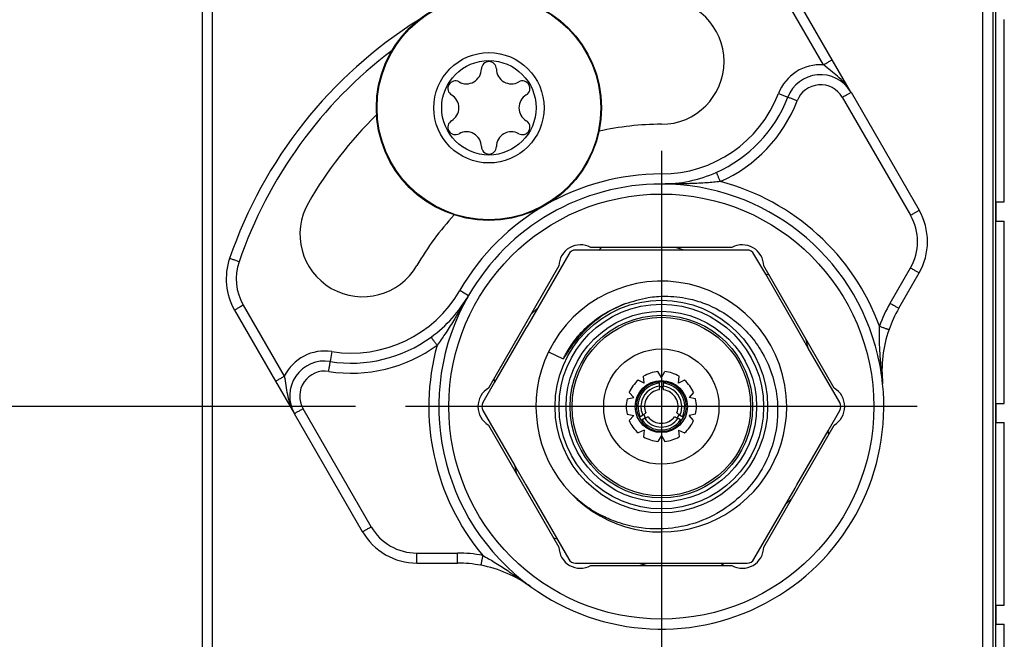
# Model space of a CAD drawing. Header units: inches. Extents: x 1 to 17.9, y 6 to 16.7.
# Tile 7 of 27: x 7.585 to 8.566, y 12.053 to 12.671. Entities that reach past the tile are written whole.
import ezdxf

# ---------------------------------------------------------------- set-up
doc = ezdxf.new("R2010")
doc.units = ezdxf.units.IN
doc.header["$MEASUREMENT"] = 0
doc.linetypes.add('DOT_CENTER', pattern=[14, 12, -1, 0, -1])
doc.layers.add('1', color=7, linetype='Continuous')
doc.styles.add('CONVERTER_11', font='txt.shx', dxfattribs={"width": 0.9})
doc.dimstyles.new('ME10_DIM_25', dxfattribs={"dimtxt": 0.137795, "dimasz": 0.18, "dimexe": 0.079921, "dimexo": 0.05, "dimgap": 0.1, "dimtad": 1, "dimzin": 4, "dimdsep": 46, "dimtxsty": 'CONVERTER_11', "dimsah": 1, "dimcen": 0.09, "dimclrd": 140, "dimclre": 140, "dimclrt": 4, "dimadec": 0, "dimazin": 0, "dimtfac": 1, "dimtdec": 4, "dimtix": 1, "dimtofl": 0, "dimtmove": 0, "dimatfit": 0, "dimfxl": 1, "dimtolj": 1, "dimtzin": 0, "dimarcsym": 0})

# ---------------------------------------------------------------- blocks, each defined once
blk = doc.blocks.new('NUT__250-36_hex_3125_1', base_point=(8.05738, 12.12691))
at = {"color": 7, "linetype": 'Continuous'}
for p, q in [((8.16488, 12.44391), (8.16224, 12.44141)), ((8.24709, 12.44141), (8.23867, 12.44391)), ((8.33191, 12.41621), (8.32842, 12.41725)), ((8.10065, 12.38305), (8.09428, 12.37702)), ((8.37085, 12.34377), (8.36881, 12.35231)), ((8.05738, 12.31311), (8.05822, 12.30957)), ((8.39144, 12.25771), (8.39059, 12.26125)), ((8.07797, 12.22705), (8.08001, 12.21852)), ((8.34817, 12.18777), (8.35454, 12.19381)), ((8.11691, 12.15461), (8.12039, 12.15357)), ((8.20172, 12.12941), (8.21014, 12.12691)), ((8.28393, 12.12691), (8.28657, 12.12941))]:
    blk.add_line(p, q, dxfattribs=at)
blk = doc.blocks.new('adptr_blkhd_2_92JK_1030-10SF_Swest_Micro__12', base_point=(8.04658, 12.12941))
at = {"color": 7, "linetype": 'Continuous'}
for p, q in [((8.13203, 12.43741), (8.09118, 12.36658)), ((8.16224, 12.44141), (8.13896, 12.44141)), ((8.22441, 12.44141), (8.16224, 12.44141)), ((8.24709, 12.44141), (8.22441, 12.44141)), ((8.30985, 12.44141), (8.24709, 12.44141)), ((8.32842, 12.41725), (8.31678, 12.43741)), ((8.35951, 12.36341), (8.32842, 12.41725)), ((8.08931, 12.36341), (8.05822, 12.30957)), ((8.37085, 12.34377), (8.35951, 12.36341)), ((8.40223, 12.28941), (8.37085, 12.34377)), ((8.05822, 12.30957), (8.04658, 12.28941)), ((8.04658, 12.28141), (8.07797, 12.22705)), ((8.39059, 12.26125), (8.40223, 12.28141)), ((8.35951, 12.20741), (8.39059, 12.26125)), ((8.07797, 12.22705), (8.08931, 12.20741)), ((8.08931, 12.20741), (8.13203, 12.13341)), ((8.31678, 12.13341), (8.35767, 12.20422)), ((8.35767, 12.20422), (8.35951, 12.20741)), ((8.13896, 12.12941), (8.22441, 12.12941)), ((8.22441, 12.12941), (8.30985, 12.12941))]:
    blk.add_line(p, q, dxfattribs=at)
blk.add_circle((8.22441, 12.28541), 0.05748, dxfattribs=at)
for start, end in [(95.09347, 173.24367), (6.75633, 84.90653), (186.75633, 204.90653), (335.09347, 353.24367), (215.09347, 324.90653)]:
    blk.add_arc((8.22441, 12.28541), 0.02038, start, end, dxfattribs=at)
blk = doc.blocks.new('adptr2_92_body_approx_5172__13', base_point=(8.04551, 12.12941))
at = {"color": 7, "linetype": 'Continuous'}
for p, q in [((8.13203, 12.43741), (8.09118, 12.36658)), ((8.16224, 12.44141), (8.13896, 12.44141)), ((8.22441, 12.44141), (8.16224, 12.44141)), ((8.24709, 12.44141), (8.22441, 12.44141)), ((8.30985, 12.44141), (8.24709, 12.44141)), ((8.32842, 12.41725), (8.31678, 12.43741)), ((8.35951, 12.36341), (8.32842, 12.41725)), ((8.08931, 12.36341), (8.05822, 12.30957)), ((8.09118, 12.36658), (8.08931, 12.36341)), ((8.37085, 12.34377), (8.35951, 12.36341)), ((8.40223, 12.28941), (8.37085, 12.34377)), ((8.22441, 12.31441), (8.22104, 12.32025)), ((8.22441, 12.31441), (8.22778, 12.32025)), ((8.05822, 12.30957), (8.04658, 12.28941)), ((8.20736, 12.30887), (8.2012, 12.31161)), ((8.20736, 12.30887), (8.20666, 12.31558)), ((8.21979, 12.30978), (8.22261, 12.30867)), ((8.22621, 12.30867), (8.22902, 12.30978)), ((8.24145, 12.30887), (8.24216, 12.31558)), ((8.24761, 12.31161), (8.24145, 12.30887)), ((8.19232, 12.29938), (8.19683, 12.29437)), ((8.2565, 12.29938), (8.25199, 12.29437)), ((8.19023, 12.29297), (8.19683, 12.29437)), ((8.25858, 12.29297), (8.25199, 12.29437)), ((8.04658, 12.28141), (8.07797, 12.22705)), ((8.39059, 12.26125), (8.40223, 12.28141)), ((8.19023, 12.27785), (8.19683, 12.27645)), ((8.19232, 12.27144), (8.19683, 12.27645)), ((8.20336, 12.27534), (8.201, 12.27722)), ((8.20561, 12.26923), (8.20516, 12.27222)), ((8.24365, 12.27222), (8.2432, 12.26923)), ((8.24782, 12.27722), (8.24545, 12.27534)), ((8.25858, 12.27785), (8.25199, 12.27645)), ((8.2565, 12.27144), (8.25199, 12.27645)), ((8.20736, 12.26195), (8.2012, 12.25921)), ((8.20736, 12.26195), (8.20666, 12.25525)), ((8.24145, 12.26195), (8.24761, 12.25921)), ((8.24145, 12.26195), (8.24216, 12.25525)), ((8.35951, 12.20741), (8.39059, 12.26125)), ((8.22441, 12.25641), (8.22104, 12.25057)), ((8.22441, 12.25641), (8.22778, 12.25057)), ((8.07797, 12.22705), (8.08931, 12.20741)), ((8.08931, 12.20741), (8.13203, 12.13341)), ((8.31678, 12.13341), (8.35767, 12.20422)), ((8.35767, 12.20422), (8.35951, 12.20741)), ((8.13896, 12.12941), (8.22441, 12.12941)), ((8.22441, 12.12941), (8.30985, 12.12941))]:
    blk.add_line(p, q, dxfattribs=at)
at = {"color": 124, "linetype": 'Continuous'}
blk.add_line((8.11195, 12.33998), (8.1267, 12.33282), dxfattribs=at)
at = {"color": 7, "linetype": 'Continuous'}
for radius in [0.106, 0.091, 0.05748, 0.026]:
    blk.add_circle((8.22441, 12.28541), radius, dxfattribs=at)
at = {"color": 124, "linetype": 'Continuous'}
for radius in [0.102, 0.095, 0.08903]:
    blk.add_circle((8.22441, 12.28541), radius, dxfattribs=at)
at = {"color": 7, "linetype": 'Continuous'}
for centre, radius, start, end in [((8.13896, 12.43341), 0.008, 90, 150), ((8.30985, 12.43341), 0.008, 30, 90), ((8.22441, 12.28541), 0.125, 0, 154.11734), ((8.23045, 12.28018), 0.1156, 111.19697, 139.13415), ((8.22441, 12.28541), 0.125, 154.11734, 223.47414), ((8.22441, 12.28541), 0.035, 95.52566, 120.47434), ((8.22441, 12.28541), 0.035, 59.52566, 84.47434), ((8.22441, 12.28541), 0.035, 131.52566, 156.47434), ((8.22441, 12.28541), 0.0248, 100.72101, 199.27899), ((8.22441, 12.28541), 0.0245, 80.40901, 99.59099), ((8.22441, 12.28541), 0.0248, 340.72101, 79.27899), ((8.22441, 12.28541), 0.035, 23.52566, 48.47434), ((8.22441, 12.28541), 0.02333, 94.42707, 205.57293), ((8.22441, 12.28541), 0.02038, 95.09347, 173.24367), ((8.22441, 12.28541), 0.01671, 97.5201, 202.4799), ((8.22319, 12.28545), 0.01962, 80.86043, 91.92232), ((8.22441, 12.28541), 0.02333, 334.42707, 85.57293), ((8.22441, 12.28541), 0.02038, 6.75633, 84.90653), ((8.22441, 12.28541), 0.01671, 337.5201, 82.4799), ((8.05351, 12.28541), 0.008, 150, 210), ((8.22441, 12.28541), 0.035, 167.52566, 192.47434), ((8.22441, 12.28541), 0.035, 347.52566, 12.47434), ((8.3953, 12.28541), 0.008, 330, 30), ((8.22441, 12.28541), 0.125, 223.47414, 0), ((8.22441, 12.28541), 0.02038, 173.24367, 186.75633), ((8.22441, 12.28541), 0.02038, 186.75633, 204.90653), ((8.22441, 12.28541), 0.02038, 335.09347, 353.24367), ((8.22441, 12.28541), 0.02038, 353.24367, 6.75633), ((8.22441, 12.28541), 0.035, 203.52566, 228.47434), ((8.22441, 12.28541), 0.0245, 200.40901, 219.59099), ((8.22441, 12.28541), 0.02333, 214.42707, 325.57293), ((8.22527, 12.28373), 0.01931, 198.57992, 210.03915), ((8.22441, 12.28541), 0.02038, 215.09347, 324.90653), ((8.22441, 12.28541), 0.01671, 217.5201, 322.4799), ((8.22611, 12.28799), 0.0195, 315.07451, 326.44352), ((8.22441, 12.28541), 0.0245, 320.40901, 339.59099), ((8.22441, 12.28541), 0.035, 311.52566, 336.47434), ((8.22441, 12.28541), 0.0248, 220.72101, 319.27899), ((8.22441, 12.28541), 0.035, 239.52566, 264.47434), ((8.22441, 12.28541), 0.035, 275.52566, 300.47434), ((8.13896, 12.13741), 0.008, 210, 270), ((8.30985, 12.13741), 0.008, 270, 330)]:
    blk.add_arc(centre, radius, start, end, dxfattribs=at)
at = {"color": 124, "linetype": 'Continuous'}
for points, knots in [([(8.13046, 12.33988), (8.1334, 12.34455), (8.13812, 12.35203), (8.14967, 12.36483), (8.1653, 12.378), (8.18086, 12.38463), (8.18865, 12.38796)], [0, 0, 0, 0, 0.016505, 0.02646568, 0.05166226, 0.07696957, 0.07696957, 0.07696957, 0.07696957]), ([(8.1267, 12.33282), (8.1273, 12.33404), (8.12849, 12.33643), (8.12981, 12.33875), (8.13046, 12.33988)], [0, 0, 0, 0, 0.004097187, 0.008001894, 0.008001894, 0.008001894, 0.008001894])]:
    blk.add_open_spline(points, degree=3, knots=knots, dxfattribs=at)
at = {"color": 7, "linetype": 'Continuous'}
for points, knots in [([(8.18865, 12.38796), (8.19615, 12.39036), (8.20894, 12.39445), (8.23028, 12.39591), (8.24924, 12.39396), (8.27313, 12.38695), (8.29441, 12.37487), (8.31294, 12.35714), (8.32817, 12.33591), (8.3378, 12.31104), (8.3416, 12.28006), (8.33785, 12.25129), (8.32564, 12.22243), (8.30851, 12.19975), (8.28577, 12.18104), (8.26102, 12.16927), (8.23151, 12.16272), (8.20421, 12.16335), (8.18035, 12.16973), (8.16218, 12.17773), (8.14684, 12.18726), (8.13762, 12.19578), (8.1337, 12.19941)], [0, 0, 0, 0, 0.0235181, 0.0401082, 0.0637874, 0.0802915, 0.114595, 0.1358405, 0.1568497, 0.1925879, 0.2143434, 0.2500819, 0.2780867, 0.3075698, 0.3344008, 0.3657555, 0.3887678, 0.424634, 0.4463408, 0.4624952, 0.4841018, 0.5001062, 0.5001062, 0.5001062, 0.5001062]), ([(8.1267, 12.33282), (8.12779, 12.3344), (8.13014, 12.3378), (8.13354, 12.34347), (8.13787, 12.34959), (8.14124, 12.35366), (8.14303, 12.35582)], [0, 0, 0, 0, 0.00577647, 0.01239362, 0.01982312, 0.02823448, 0.02823448, 0.02823448, 0.02823448]), ([(8.2226, 12.30571), (8.22257, 12.30539), (8.2225, 12.30477), (8.22241, 12.30383), (8.22231, 12.3029), (8.22225, 12.30228), (8.22222, 12.30197)], [0, 0, 0, 0, 0.000957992, 0.001872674, 0.002836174, 0.003751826, 0.003751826, 0.003751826, 0.003751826]), ([(8.2226, 12.30571), (8.2226, 12.30595), (8.2226, 12.30645), (8.2226, 12.30719), (8.2226, 12.30793), (8.22261, 12.30842), (8.22261, 12.30867)], [0, 0, 0, 0, 0.00074134, 0.001482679, 0.002224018, 0.002965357, 0.002965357, 0.002965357, 0.002965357]), ([(8.22621, 12.30867), (8.22621, 12.30842), (8.22621, 12.30793), (8.22621, 12.30719), (8.22621, 12.30645), (8.22622, 12.30595), (8.22622, 12.30571)], [0, 0, 0, 0, 0.000741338, 0.001482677, 0.002224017, 0.002965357, 0.002965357, 0.002965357, 0.002965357]), ([(8.22659, 12.30197), (8.22656, 12.30228), (8.2265, 12.3029), (8.2264, 12.30385), (8.22631, 12.30479), (8.22625, 12.30541), (8.22622, 12.30571)], [0, 0, 0, 0, 0.000915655, 0.00187916, 0.002848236, 0.003751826, 0.003751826, 0.003751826, 0.003751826]), ([(8.20336, 12.27534), (8.20358, 12.27546), (8.204, 12.27571), (8.20464, 12.27609), (8.20528, 12.27646), (8.20571, 12.27671), (8.20593, 12.27683)], [0, 0, 0, 0, 0.000741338, 0.001482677, 0.002224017, 0.002965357, 0.002965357, 0.002965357, 0.002965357]), ([(8.20773, 12.2737), (8.20752, 12.27357), (8.20709, 12.27333), (8.20645, 12.27296), (8.20581, 12.27259), (8.20538, 12.27234), (8.20516, 12.27222)], [0, 0, 0, 0, 0.00074134, 0.001482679, 0.002224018, 0.002965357, 0.002965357, 0.002965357, 0.002965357]), ([(8.20897, 12.27902), (8.20872, 12.27884), (8.20821, 12.27848), (8.20746, 12.27793), (8.20669, 12.27738), (8.20618, 12.27702), (8.20593, 12.27683)], [0, 0, 0, 0, 0.000915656, 0.001879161, 0.002793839, 0.003751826, 0.003751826, 0.003751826, 0.003751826]), ([(8.20773, 12.2737), (8.20801, 12.27382), (8.20858, 12.27408), (8.20944, 12.27446), (8.21031, 12.27485), (8.21088, 12.27511), (8.21116, 12.27524)], [0, 0, 0, 0, 0.000903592, 0.001872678, 0.002836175, 0.003751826, 0.003751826, 0.003751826, 0.003751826]), ([(8.23766, 12.27524), (8.23794, 12.27511), (8.23851, 12.27485), (8.23936, 12.27447), (8.24022, 12.27408), (8.24079, 12.27383), (8.24108, 12.2737)], [0, 0, 0, 0, 0.000915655, 0.00187916, 0.002793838, 0.003751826, 0.003751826, 0.003751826, 0.003751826]), ([(8.24289, 12.27683), (8.24263, 12.27702), (8.24212, 12.27738), (8.24136, 12.27793), (8.2406, 12.27848), (8.24009, 12.27884), (8.23984, 12.27902)], [0, 0, 0, 0, 0.000957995, 0.001872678, 0.002836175, 0.003751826, 0.003751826, 0.003751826, 0.003751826]), ([(8.24365, 12.27222), (8.24344, 12.27234), (8.24301, 12.27259), (8.24236, 12.27296), (8.24172, 12.27333), (8.24129, 12.27357), (8.24108, 12.2737)], [0, 0, 0, 0, 0.000741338, 0.001482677, 0.002224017, 0.002965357, 0.002965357, 0.002965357, 0.002965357]), ([(8.24289, 12.27683), (8.2431, 12.27671), (8.24353, 12.27646), (8.24417, 12.27609), (8.24481, 12.27571), (8.24524, 12.27546), (8.24545, 12.27534)], [0, 0, 0, 0, 0.00074134, 0.001482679, 0.002224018, 0.002965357, 0.002965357, 0.002965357, 0.002965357])]:
    blk.add_open_spline(points, degree=3, knots=knots, dxfattribs=at)
blk = doc.blocks.new('frontpanel-preamp-26_5ghz-pxie-5698__14', base_point=(7.76676, 9.58097))
at = {"color": 7, "linetype": 'Continuous'}
for p, q in [((7.76676, 14.71888), (7.76676, 10.58297)), ((7.77676, 14.68888), (7.77676, 10.61888)), ((8.54476, 10.61888), (8.54476, 14.68888)), ((8.55476, 14.27888), (8.55476, 10.58297)), ((8.39478, 12.63103), (8.35388, 12.70186)), ((8.56632, 12.48933), (8.56632, 12.67128)), ((8.41295, 12.59952), (8.39478, 12.63103)), ((8.41349, 12.59863), (8.48139, 12.48102)), ((8.55832, 12.47033), (8.55832, 12.48933)), ((8.55832, 12.48933), (8.56632, 12.48933)), ((8.55832, 12.47033), (8.56632, 12.47033)), ((8.56632, 12.28838), (8.56632, 12.47033)), ((8.29466, 12.44391), (8.15416, 12.44391)), ((8.12227, 12.4255), (8.05202, 12.30382)), ((8.3968, 12.30382), (8.32655, 12.4255)), ((8.46112, 12.38341), (8.48139, 12.41852)), ((7.79901, 12.38151), (7.83991, 12.31068)), ((7.83991, 12.31068), (7.85861, 12.27827)), ((8.55832, 12.26938), (8.55832, 12.28838)), ((8.55832, 12.28838), (8.56632, 12.28838)), ((7.92652, 12.16066), (7.85861, 12.27827)), ((8.05202, 12.267), (8.12227, 12.14532)), ((8.32655, 12.14532), (8.3968, 12.267)), ((8.55832, 12.26938), (8.56632, 12.26938)), ((8.56632, 12.08743), (8.56632, 12.26938)), ((7.98064, 12.12941), (8.02118, 12.12941)), ((8.15416, 12.12691), (8.29466, 12.12691)), ((8.55832, 12.06843), (8.55832, 12.08743)), ((8.55832, 12.08743), (8.56632, 12.08743)), ((8.55832, 12.06843), (8.56632, 12.06843)), ((8.56632, 11.88648), (8.56632, 12.06843))]:
    blk.add_line(p, q, dxfattribs=at)
at = {"color": 124, "linetype": 'Continuous'}
for p, q in [((8.55771, 10.27888), (8.55771, 14.27888)), ((8.38612, 12.62603), (8.34522, 12.69686)), ((8.34118, 12.59729), (8.35051, 12.5937)), ((8.40483, 12.59363), (8.47273, 12.47602)), ((8.22448, 12.5172), (8.22448, 12.5072)), ((8.45246, 12.38841), (8.47273, 12.42352)), ((8.02363, 12.40124), (8.0323, 12.39624)), ((7.80767, 12.38651), (7.84857, 12.31568)), ((7.89592, 12.34022), (7.89437, 12.33035)), ((7.93518, 12.16566), (7.86727, 12.28327)), ((7.98064, 12.13941), (8.02118, 12.13941))]:
    blk.add_line(p, q, dxfattribs=at)
at = {"color": 7, "linetype": 'Continuous'}
for radius in [0.1122, 0.05498, 0.04705]:
    blk.add_circle((8.05251, 12.58314), radius, dxfattribs=at)
at = {"color": 124, "linetype": 'Continuous'}
for centre, radius in [((8.05251, 12.58314), 0.11155), ((8.22441, 12.28541), 0.21179)]:
    blk.add_circle(centre, radius, dxfattribs=at)
at = {"color": 7, "linetype": 'Continuous'}
for centre, radius, start, end in [((8.22441, 12.6292), 0.0625, 270, 90), ((8.22441, 12.28541), 0.455, 122.15758, 161.06809), ((8.05251, 12.62172), 0.00748, 0.72279, 179.27721), ((8.03007, 12.62201), 0.01496, 300, 359.27721), ((8.07495, 12.62201), 0.01496, 180.72279, 299.27721), ((8.38317, 12.58113), 0.035, 31.70835, 158.94599), ((8.0191, 12.60243), 0.00748, 60.72279, 239.27721), ((8.03007, 12.62201), 0.01496, 240.72279, 300), ((8.08593, 12.60243), 0.00748, 300.72279, 119.27721), ((8.00763, 12.58314), 0.01496, 300.72279, 59.27721), ((8.09739, 12.58314), 0.01496, 120.72279, 239.27721), ((8.22452, 12.6422), 0.135, 293.88058, 338.94599), ((8.38317, 12.58113), 0.035, 30, 31.70835), ((8.22441, 12.28541), 0.40629, 134.32329, 150), ((8.0191, 12.56385), 0.00748, 120.72279, 299.27721), ((8.08593, 12.56385), 0.00748, 240.72279, 59.27721), ((8.22441, 12.28541), 0.28129, 90, 102.76579), ((8.03007, 12.54427), 0.01496, 0.72279, 119.27721), ((8.07495, 12.54427), 0.01496, 120, 179.27721), ((8.07495, 12.54427), 0.01496, 60.72279, 120), ((8.05251, 12.54456), 0.00748, 180.72279, 359.27721), ((8.22452, 12.6422), 0.135, 269.98124, 293.88058), ((8.22441, 12.28541), 0.22179, 89.98124, 150.01876), ((8.22441, 12.28541), 0.22179, 13.2893, 89.98124), ((7.92668, 12.45731), 0.0625, 150, 330), ((8.22441, 12.28541), 0.28129, 137.23421, 150), ((8.42726, 12.44977), 0.0625, 330, 30), ((8.14376, 12.42509), 0.0215, 61.08909, 178.91091), ((8.30505, 12.42509), 0.0215, 1.08909, 118.91091), ((7.85314, 12.41276), 0.0625, 161.06809, 210), ((7.91536, 12.4637), 0.135, 306.11942, 330.01876), ((8.22441, 12.28541), 0.22179, 150.01876, 234.1246), ((8.56937, 12.32091), 0.125, 150, 160.73263), ((8.56937, 12.32091), 0.125, 160.73263, 185.8754), ((7.91536, 12.4637), 0.135, 261.05401, 306.11942), ((7.88893, 12.29577), 0.035, 81.05401, 210), ((8.22441, 12.28541), 0.22179, 5.8754, 13.2893), ((8.06312, 12.28541), 0.0215, 121.08909, 238.91091), ((8.22441, 12.28541), 0.22179, 234.1246, 5.8754), ((8.38569, 12.28541), 0.0215, 301.08909, 58.91091), ((7.98064, 12.19191), 0.0625, 210, 270), ((8.14376, 12.14573), 0.0215, 181.08909, 298.91091), ((8.30505, 12.14573), 0.0215, 241.08909, 358.91091), ((8.02118, 12.00441), 0.125, 79.26737, 90), ((8.02118, 12.00441), 0.125, 54.12461, 79.26737)]:
    blk.add_arc(centre, radius, start, end, dxfattribs=at)
at = {"color": 124, "linetype": 'Continuous'}
for centre, radius, start, end in [((8.22441, 12.28541), 0.445, 127.09973, 161.06809), ((8.38317, 12.58113), 0.045, 86.25101, 158.94599), ((8.38317, 12.58113), 0.025, 30, 158.94599), ((8.22452, 12.6422), 0.125, 269.98124, 338.94599), ((8.22452, 12.6422), 0.145, 293.88056, 338.94599), ((8.22441, 12.28541), 0.23179, 89.98124, 150.01876), ((8.22441, 12.28541), 0.23179, 20.20263, 75.30017), ((8.42726, 12.44977), 0.0525, 330, 30), ((7.85314, 12.41276), 0.0525, 161.06809, 210), ((7.91536, 12.4637), 0.125, 261.05401, 330.01876), ((8.56937, 12.32091), 0.135, 150, 160.73264), ((7.88893, 12.29577), 0.045, 81.05401, 153.74899), ((7.91536, 12.4637), 0.145, 261.05401, 306.11944), ((8.22441, 12.28541), 0.23179, 164.69983, 219.79737), ((7.88893, 12.29577), 0.025, 81.05401, 210), ((7.98064, 12.19191), 0.0525, 210, 270), ((8.02118, 12.00441), 0.135, 79.26736, 90)]:
    blk.add_arc(centre, radius, start, end, dxfattribs=at)
for points, knots in [([(8.38612, 12.62603), (8.38717, 12.62664), (8.38921, 12.62782), (8.39168, 12.62924), (8.39351, 12.6303), (8.39435, 12.63079), (8.39478, 12.63103)], [0, 0, 0, 0, 0.003658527, 0.007071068, 0.008535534, 0.01, 0.01, 0.01, 0.01]), ([(8.41295, 12.59952), (8.41099, 12.60239), (8.40726, 12.60787), (8.40028, 12.61451), (8.39314, 12.62026), (8.38848, 12.62409), (8.38612, 12.62603)], [0, 0, 0, 0, 0.01039431, 0.01982303, 0.0287513, 0.03791851, 0.03791851, 0.03791851, 0.03791851]), ([(8.35984, 12.59011), (8.3587, 12.59055), (8.3565, 12.59139), (8.35385, 12.59242), (8.35188, 12.59317), (8.35097, 12.59353), (8.35051, 12.5937)], [0, 0, 0, 0, 0.003667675, 0.007071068, 0.008535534, 0.01, 0.01, 0.01, 0.01]), ([(8.40483, 12.59363), (8.40593, 12.59426), (8.40797, 12.59544), (8.41044, 12.59687), (8.41222, 12.59789), (8.41306, 12.59838), (8.41349, 12.59863)], [0, 0, 0, 0, 0.003826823, 0.007071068, 0.008535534, 0.01, 0.01, 0.01, 0.01]), ([(8.27918, 12.51876), (8.27925, 12.5186), (8.27945, 12.51814), (8.27978, 12.51739), (8.28021, 12.51643), (8.28068, 12.51535), (8.28124, 12.5141), (8.28186, 12.5127), (8.28253, 12.51119), (8.28299, 12.51014), (8.28322, 12.50961)], [0, 0, 0, 0, 0.000522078, 0.001491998, 0.002479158, 0.003661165, 0.005037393, 0.006582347, 0.008253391, 0.01, 0.01, 0.01, 0.01]), ([(8.28322, 12.50961), (8.27871, 12.50915), (8.26901, 12.50814), (8.25767, 12.5077), (8.24756, 12.50741), (8.2377, 12.50724), (8.22943, 12.50721), (8.22448, 12.5072)], [0, 0, 0, 0, 0.01361734, 0.02923583, 0.03402155, 0.0439755, 0.05882541, 0.05882541, 0.05882541, 0.05882541]), ([(8.47273, 12.47602), (8.47383, 12.47665), (8.47587, 12.47783), (8.47834, 12.47926), (8.48012, 12.48028), (8.48097, 12.48077), (8.48139, 12.48102)], [0, 0, 0, 0, 0.00382682, 0.00707107, 0.00853553, 0.01, 0.01, 0.01, 0.01]), ([(7.80348, 12.42979), (7.80239, 12.43016), (7.80016, 12.43093), (7.79747, 12.43185), (7.79541, 12.43256), (7.79448, 12.43287), (7.79402, 12.43303)], [0, 0, 0, 0, 0.003440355, 0.007071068, 0.008535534, 0.01, 0.01, 0.01, 0.01]), ([(8.48139, 12.41852), (8.48097, 12.41876), (8.48012, 12.41925), (8.47834, 12.42028), (8.47587, 12.4217), (8.47383, 12.42288), (8.47273, 12.42352)], [0, 0, 0, 0, 0.00146447, 0.00292893, 0.00617318, 0.01, 0.01, 0.01, 0.01]), ([(8.0323, 12.39624), (8.02981, 12.39196), (8.02565, 12.38481), (8.02057, 12.37636), (8.01527, 12.36774), (8.00921, 12.35815), (8.0035, 12.35025), (8.00083, 12.34657)], [0, 0, 0, 0, 0.01484992, 0.02480387, 0.02958958, 0.04520805, 0.05882541, 0.05882541, 0.05882541, 0.05882541]), ([(8.45246, 12.38841), (8.45356, 12.38777), (8.45561, 12.38659), (8.45807, 12.38517), (8.45985, 12.38414), (8.4607, 12.38365), (8.46112, 12.38341)], [0, 0, 0, 0, 0.00382682, 0.00707107, 0.00853553, 0.01, 0.01, 0.01, 0.01]), ([(7.80767, 12.38651), (7.80657, 12.38587), (7.80453, 12.38469), (7.80206, 12.38327), (7.80028, 12.38224), (7.79944, 12.38175), (7.79901, 12.38151)], [0, 0, 0, 0, 0.003826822, 0.007071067, 0.008535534, 0.01, 0.01, 0.01, 0.01]), ([(8.44503, 12.30811), (8.44456, 12.31284), (8.44378, 12.3208), (8.443, 12.3304), (8.44232, 12.34038), (8.44171, 12.35152), (8.44186, 12.36105), (8.44193, 12.36546)], [0, 0, 0, 0, 0.01423497, 0.02399584, 0.02890512, 0.04423118, 0.05746558, 0.05746558, 0.05746558, 0.05746558]), ([(8.44193, 12.36546), (8.44248, 12.36526), (8.44356, 12.36489), (8.44512, 12.36434), (8.44657, 12.36384), (8.44786, 12.36339), (8.44897, 12.363), (8.44996, 12.36265), (8.45074, 12.36238), (8.45121, 12.36221), (8.45137, 12.36216)], [0, 0, 0, 0, 0.001746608, 0.003417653, 0.004962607, 0.006338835, 0.007520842, 0.008508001, 0.009477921, 0.009999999, 0.009999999, 0.009999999, 0.009999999]), ([(8.00083, 12.34657), (8.00049, 12.34704), (7.99982, 12.34796), (7.99884, 12.3493), (7.99794, 12.35054), (7.99714, 12.35164), (7.99644, 12.3526), (7.99582, 12.35344), (7.99534, 12.35411), (7.99504, 12.35451), (7.99494, 12.35465)], [0, 0, 0, 0, 0.001746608, 0.003417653, 0.004962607, 0.006338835, 0.007520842, 0.008508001, 0.009477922, 0.01, 0.01, 0.01, 0.01]), ([(7.89281, 12.32047), (7.893, 12.32166), (7.89337, 12.32399), (7.89381, 12.3268), (7.89414, 12.3289), (7.89429, 12.32986), (7.89437, 12.33035)], [0, 0, 0, 0, 0.00361676, 0.00707107, 0.00853553, 0.01, 0.01, 0.01, 0.01]), ([(7.83991, 12.31068), (7.84033, 12.31092), (7.84117, 12.31141), (7.84301, 12.31247), (7.84547, 12.31389), (7.84751, 12.31507), (7.84857, 12.31568)], [0, 0, 0, 0, 0.00146447, 0.00292893, 0.0063481, 0.01, 0.01, 0.01, 0.01]), ([(7.84857, 12.31568), (7.84908, 12.31258), (7.85008, 12.30647), (7.85154, 12.29718), (7.85395, 12.28756), (7.85701, 12.28147), (7.85861, 12.27827)], [0, 0, 0, 0, 0.00940455, 0.01857223, 0.02824966, 0.03895993, 0.03895993, 0.03895993, 0.03895993]), ([(7.86727, 12.28327), (7.86617, 12.28263), (7.86413, 12.28146), (7.86166, 12.28003), (7.85988, 12.279), (7.85904, 12.27852), (7.85861, 12.27827)], [0, 0, 0, 0, 0.003826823, 0.007071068, 0.008535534, 0.01, 0.01, 0.01, 0.01]), ([(7.92652, 12.16066), (7.92694, 12.16091), (7.92779, 12.16139), (7.92957, 12.16242), (7.93203, 12.16384), (7.93407, 12.16502), (7.93518, 12.16566)], [0, 0, 0, 0, 0.00146447, 0.00292893, 0.00617318, 0.01, 0.01, 0.01, 0.01]), ([(7.98064, 12.12941), (7.98064, 12.1299), (7.98064, 12.13088), (7.98064, 12.13293), (7.98064, 12.13578), (7.98064, 12.13814), (7.98064, 12.13941)], [0, 0, 0, 0, 0.00146447, 0.00292893, 0.00617318, 0.01, 0.01, 0.01, 0.01]), ([(8.02118, 12.12941), (8.02118, 12.1299), (8.02118, 12.13088), (8.02118, 12.13293), (8.02118, 12.13578), (8.02118, 12.13814), (8.02118, 12.13941)], [0, 0, 0, 0, 0.00146447, 0.00292893, 0.00617318, 0.01, 0.01, 0.01, 0.01]), ([(8.04632, 12.13705), (8.04621, 12.13648), (8.046, 12.13536), (8.04569, 12.13373), (8.04541, 12.13223), (8.04515, 12.13089), (8.04493, 12.12972), (8.04475, 12.12875), (8.04459, 12.12794), (8.0445, 12.12745), (8.04446, 12.12722)], [0, 0, 0, 0, 0.00174661, 0.00341765, 0.00496261, 0.00633883, 0.00752084, 0.008508, 0.00932175, 0.01, 0.01, 0.01, 0.01]), ([(8.04632, 12.13705), (8.05018, 12.1349), (8.0585, 12.13028), (8.06785, 12.12418), (8.07615, 12.1186), (8.08408, 12.11312), (8.09058, 12.10846), (8.09443, 12.1057)], [0, 0, 0, 0, 0.01323463, 0.02856046, 0.03346974, 0.04323061, 0.05746558, 0.05746558, 0.05746558, 0.05746558])]:
    blk.add_open_spline(points, degree=3, knots=knots, dxfattribs=at)
at = {"layer": '1', "color": 30, "linetype": 'DOT_CENTER'}
for p, q in [((8.22441, 12.54038), (8.22441, 12.03044)), ((8.47937, 12.28541), (7.96944, 12.28541))]:
    blk.add_line(p, q, dxfattribs=at)
blk = doc.blocks.new('cu_PXIe-5698__16', base_point=(7.76676, 9.58097))
for name, p in [('frontpanel-preamp-26_5ghz-pxie-5698__14', (7.76676, 9.58097)), ('adptr2_92_body_approx_5172__13', (8.04551, 12.12941)), ('adptr_blkhd_2_92JK_1030-10SF_Swest_Micro__12', (8.04658, 12.12941)), ('NUT__250-36_hex_3125_1', (8.05738, 12.12691))]:
    blk.add_blockref(name, p)
blk = doc.blocks.new('*D38')
at = {"layer": '1', "color": 140, "linetype": 'Continuous'}
blk.add_line((7.91944, 12.28541), (7.07193, 12.28541), dxfattribs=at)
at = {"layer": '1', "color": 4, "style": 'CONVERTER_11', "width": 0.9}
blk.add_text('2.51', height=0.137795, dxfattribs=at).set_placement((6.63778, 12.21651))
blk = doc.blocks.new('FRONT1', base_point=(8.16662, 12.14992))
blk.add_blockref('cu_PXIe-5698__16', (7.76676, 9.58097))
at = {"layer": '1'}
dim = blk.add_ordinate_dim(feature_location=(7.96944, 12.28541), offset=(-0.89751, 0), dtype=0, origin=(7.95293, 9.77597), dimstyle='ME10_DIM_25', dxfattribs=at)
dim.commit()
dim.dimension.update_dxf_attribs({"geometry": '*D38', "text_midpoint": (6.80486, 12.28541)})

msp = doc.modelspace()

# ---------------------------------------------------------------- block references
msp.add_blockref('FRONT1', (8.16662, 12.14992))

doc.saveas('drawing.dxf')
